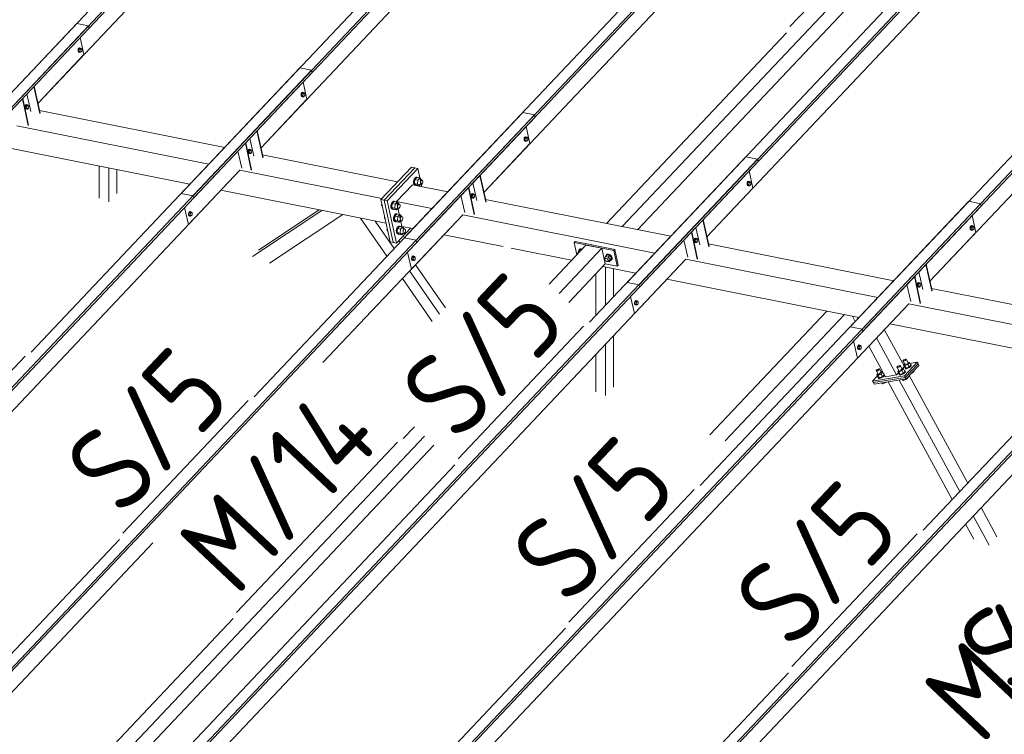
# Model space of a CAD drawing. Header units: millimetres. Extents: x -681 to 506, y -45 to 794.
# Tile 50 of 256: x -556 to -499, y 391 to 433. Entities that reach past the tile are written whole.
import ezdxf

# ---------------------------------------------------------------- set-up
doc = ezdxf.new("R2010")
doc.units = ezdxf.units.MM
doc.header["$LTSCALE"] = 0.6
doc.linetypes.add('XKITLINE00', pattern=[0])
for name, color, linetype, lineweight in [('Bolt', 7, 'Continuous', 0), ('Part', 2, 'Continuous', 0), ('PartMark', 3, 'Continuous', 0)]:
    doc.layers.add(name, color=color, linetype=linetype, lineweight=lineweight)
doc.styles.add('ISOCPEUR', font='ISOCPEUR.TTF')

msp = doc.modelspace()

# ---------------------------------------------------------------- linework, layer by layer
at = {"layer": 'Bolt', "color": 3, "linetype": 'XKITLINE00', "lineweight": 0}
for p, q in [((-552.753, 430.957), (-552.77, 430.89)), ((-552.77, 430.89), (-552.767, 430.826)), ((-552.767, 430.826), (-552.746, 430.781)), ((-552.722, 431.008), (-552.753, 430.957)), ((-552.746, 430.886), (-552.73, 430.952)), ((-552.744, 430.821), (-552.746, 430.886)), ((-552.746, 430.781), (-552.712, 430.768)), ((-552.723, 430.776), (-552.744, 430.821)), ((-552.722, 430.945), (-552.735, 430.831)), ((-552.735, 430.831), (-552.687, 430.781)), ((-552.735, 430.831), (-552.665, 430.817)), ((-552.73, 430.952), (-552.698, 431.004)), ((-552.689, 430.763), (-552.723, 430.776)), ((-552.684, 431.03), (-552.722, 431.008)), ((-552.663, 431.008), (-552.722, 430.945)), ((-552.722, 430.945), (-552.653, 430.931)), ((-552.712, 430.768), (-552.689, 430.763)), ((-552.698, 431.004), (-552.661, 431.026)), ((-552.666, 430.777), (-552.689, 430.763)), ((-552.687, 430.781), (-552.617, 430.767)), ((-552.684, 431.03), (-552.661, 431.026)), ((-552.665, 430.817), (-552.653, 430.931)), ((-552.617, 430.767), (-552.665, 430.817)), ((-552.663, 431.008), (-552.593, 430.994)), ((-552.661, 431.026), (-552.627, 431.012)), ((-552.653, 430.931), (-552.593, 430.994)), ((-552.627, 431.012), (-552.621, 431)), ((-552.557, 430.83), (-552.617, 430.767)), ((-552.593, 430.994), (-552.545, 430.944)), ((-552.545, 430.944), (-552.557, 430.83)), ((-539.745, 428.361), (-539.762, 428.294)), ((-539.762, 428.294), (-539.759, 428.229)), ((-539.759, 428.229), (-539.738, 428.185)), ((-539.714, 428.412), (-539.745, 428.361)), ((-539.738, 428.289), (-539.722, 428.356)), ((-539.736, 428.225), (-539.738, 428.289)), ((-539.738, 428.185), (-539.704, 428.172)), ((-539.715, 428.18), (-539.736, 428.225)), ((-539.714, 428.348), (-539.727, 428.235)), ((-539.727, 428.235), (-539.679, 428.185)), ((-539.727, 428.235), (-539.657, 428.221)), ((-539.722, 428.356), (-539.69, 428.407)), ((-539.681, 428.167), (-539.715, 428.18)), ((-539.676, 428.434), (-539.714, 428.412)), ((-539.654, 428.412), (-539.714, 428.348)), ((-539.714, 428.348), (-539.645, 428.334)), ((-539.704, 428.172), (-539.681, 428.167)), ((-539.69, 428.407), (-539.653, 428.429)), ((-539.658, 428.18), (-539.681, 428.167)), ((-539.679, 428.185), (-539.609, 428.171)), ((-539.676, 428.434), (-539.653, 428.429)), ((-539.657, 428.221), (-539.645, 428.334)), ((-539.609, 428.171), (-539.657, 428.221)), ((-539.654, 428.412), (-539.585, 428.398)), ((-539.653, 428.429), (-539.619, 428.416)), ((-539.645, 428.334), (-539.585, 428.398)), ((-539.619, 428.416), (-539.613, 428.403)), ((-539.549, 428.234), (-539.609, 428.171)), ((-539.585, 428.398), (-539.537, 428.348)), ((-539.537, 428.348), (-539.549, 428.234)), ((-555.852, 427.639), (-555.869, 427.572)), ((-555.869, 427.572), (-555.866, 427.508)), ((-555.866, 427.508), (-555.845, 427.463)), ((-555.821, 427.69), (-555.852, 427.639)), ((-555.846, 427.568), (-555.829, 427.634)), ((-555.843, 427.503), (-555.846, 427.568)), ((-555.845, 427.463), (-555.811, 427.45)), ((-555.822, 427.458), (-555.843, 427.503)), ((-555.822, 427.627), (-555.834, 427.513)), ((-555.834, 427.513), (-555.786, 427.463)), ((-555.834, 427.513), (-555.764, 427.499)), ((-555.829, 427.634), (-555.798, 427.686)), ((-555.762, 427.69), (-555.822, 427.627)), ((-555.822, 427.627), (-555.752, 427.613)), ((-555.788, 427.445), (-555.822, 427.458)), ((-555.783, 427.712), (-555.821, 427.69)), ((-555.811, 427.45), (-555.788, 427.445)), ((-555.798, 427.686), (-555.76, 427.708)), ((-555.765, 427.459), (-555.788, 427.445)), ((-555.786, 427.463), (-555.716, 427.449)), ((-555.783, 427.712), (-555.76, 427.708)), ((-555.764, 427.499), (-555.752, 427.613)), ((-555.716, 427.449), (-555.764, 427.499)), ((-555.762, 427.69), (-555.692, 427.676)), ((-555.76, 427.708), (-555.726, 427.695)), ((-555.752, 427.613), (-555.692, 427.676)), ((-555.726, 427.695), (-555.72, 427.682)), ((-555.656, 427.512), (-555.716, 427.449)), ((-555.692, 427.676), (-555.644, 427.626)), ((-555.644, 427.626), (-555.656, 427.512)), ((-526.737, 425.764), (-526.754, 425.698)), ((-526.754, 425.698), (-526.751, 425.633)), ((-526.751, 425.633), (-526.73, 425.588)), ((-526.705, 425.816), (-526.737, 425.764)), ((-526.73, 425.693), (-526.714, 425.76)), ((-526.728, 425.628), (-526.73, 425.693)), ((-526.707, 425.584), (-526.728, 425.628)), ((-526.706, 425.752), (-526.718, 425.638)), ((-526.718, 425.638), (-526.671, 425.588)), ((-526.718, 425.638), (-526.649, 425.624)), ((-526.714, 425.76), (-526.682, 425.811)), ((-526.646, 425.815), (-526.706, 425.752)), ((-526.706, 425.752), (-526.637, 425.738)), ((-526.668, 425.838), (-526.705, 425.816)), ((-526.682, 425.811), (-526.645, 425.833)), ((-526.668, 425.838), (-526.645, 425.833)), ((-526.649, 425.624), (-526.637, 425.738)), ((-526.601, 425.574), (-526.649, 425.624)), ((-526.646, 425.815), (-526.577, 425.801)), ((-526.645, 425.833), (-526.611, 425.82)), ((-526.637, 425.738), (-526.577, 425.801)), ((-526.611, 425.82), (-526.604, 425.807)), ((-526.541, 425.638), (-526.601, 425.574)), ((-526.577, 425.801), (-526.529, 425.751)), ((-526.529, 425.751), (-526.541, 425.638)), ((-542.844, 425.043), (-542.861, 424.976)), ((-542.813, 425.094), (-542.844, 425.043)), ((-542.838, 424.971), (-542.821, 425.038)), ((-542.814, 425.03), (-542.826, 424.917)), ((-542.821, 425.038), (-542.79, 425.089)), ((-542.754, 425.094), (-542.814, 425.03)), ((-542.814, 425.03), (-542.744, 425.016)), ((-542.775, 425.116), (-542.813, 425.094)), ((-542.79, 425.089), (-542.752, 425.111)), ((-542.775, 425.116), (-542.752, 425.111)), ((-542.754, 425.094), (-542.684, 425.08)), ((-542.752, 425.111), (-542.718, 425.098)), ((-542.744, 425.016), (-542.684, 425.08)), ((-542.718, 425.098), (-542.712, 425.085)), ((-542.684, 425.08), (-542.636, 425.03)), ((-542.636, 425.03), (-542.648, 424.916)), ((-526.73, 425.588), (-526.696, 425.575)), ((-526.673, 425.571), (-526.707, 425.584)), ((-526.696, 425.575), (-526.673, 425.571)), ((-526.65, 425.584), (-526.673, 425.571)), ((-526.671, 425.588), (-526.601, 425.574)), ((-542.861, 424.976), (-542.858, 424.911)), ((-542.858, 424.911), (-542.837, 424.867)), ((-542.835, 424.907), (-542.838, 424.971)), ((-542.837, 424.867), (-542.803, 424.854)), ((-542.814, 424.862), (-542.835, 424.907)), ((-542.826, 424.917), (-542.778, 424.867)), ((-542.826, 424.917), (-542.756, 424.903)), ((-542.78, 424.849), (-542.814, 424.862)), ((-542.803, 424.854), (-542.78, 424.849)), ((-542.757, 424.862), (-542.78, 424.849)), ((-542.778, 424.867), (-542.708, 424.853)), ((-542.756, 424.903), (-542.744, 425.016)), ((-542.708, 424.853), (-542.756, 424.903)), ((-542.648, 424.916), (-542.708, 424.853)), ((-533.166, 423.351), (-533.197, 423.228)), ((-533.109, 423.445), (-533.166, 423.351)), ((-533.16, 423.221), (-533.129, 423.343)), ((-533.123, 423.337), (-533.148, 423.11)), ((-533.129, 423.343), (-533.071, 423.437)), ((-533.004, 423.464), (-533.123, 423.337)), ((-532.947, 423.302), (-533.123, 423.337)), ((-533.039, 423.485), (-533.109, 423.445)), ((-533.071, 423.437), (-533.002, 423.478)), ((-533.039, 423.485), (-533.002, 423.478)), ((-533.004, 423.464), (-532.827, 423.429)), ((-533.002, 423.478), (-532.94, 423.453)), ((-532.971, 423.075), (-532.947, 423.302)), ((-532.827, 423.429), (-532.947, 423.302)), ((-532.94, 423.453), (-532.939, 423.451)), ((-532.837, 423.333), (-532.717, 423.309)), ((-532.732, 423.329), (-532.827, 423.429)), ((-532.754, 423.287), (-532.717, 423.309)), ((-532.733, 423.312), (-532.732, 423.329)), ((-532.717, 423.309), (-532.683, 423.296)), ((-532.683, 423.296), (-532.662, 423.251)), ((-533.197, 423.228), (-533.192, 423.11)), ((-533.192, 423.11), (-533.153, 423.028)), ((-533.155, 423.103), (-533.16, 423.221)), ((-533.116, 423.021), (-533.155, 423.103)), ((-533.153, 423.028), (-533.091, 423.004)), ((-532.971, 423.075), (-533.148, 423.11)), ((-533.148, 423.11), (-533.052, 423.01)), ((-533.054, 422.997), (-533.116, 423.021)), ((-533.091, 423.004), (-533.054, 422.997)), ((-533.036, 423.007), (-533.054, 422.997)), ((-533.052, 423.01), (-532.876, 422.975)), ((-532.971, 423.075), (-532.876, 422.975)), ((-532.876, 422.975), (-532.798, 423.057)), ((-532.866, 423.071), (-532.745, 423.047)), ((-532.802, 423.169), (-532.786, 423.236)), ((-532.8, 423.104), (-532.802, 423.169)), ((-532.779, 423.06), (-532.8, 423.104)), ((-532.786, 423.236), (-532.754, 423.287)), ((-532.745, 423.047), (-532.779, 423.06)), ((-532.707, 423.069), (-532.745, 423.047)), ((-532.676, 423.12), (-532.707, 423.069)), ((-532.659, 423.187), (-532.676, 423.12)), ((-532.662, 423.251), (-532.659, 423.187)), ((-513.729, 423.168), (-513.745, 423.101)), ((-513.745, 423.101), (-513.743, 423.037)), ((-513.743, 423.037), (-513.722, 422.992)), ((-513.697, 423.219), (-513.729, 423.168)), ((-513.722, 423.097), (-513.706, 423.163)), ((-513.72, 423.032), (-513.722, 423.097)), ((-513.722, 422.992), (-513.688, 422.979)), ((-513.699, 422.987), (-513.72, 423.032)), ((-513.698, 423.156), (-513.71, 423.042)), ((-513.71, 423.042), (-513.663, 422.992)), ((-513.71, 423.042), (-513.641, 423.028)), ((-513.706, 423.163), (-513.674, 423.215)), ((-513.665, 422.974), (-513.699, 422.987)), ((-513.638, 423.219), (-513.698, 423.156)), ((-513.698, 423.156), (-513.629, 423.142)), ((-513.66, 423.241), (-513.697, 423.219)), ((-513.688, 422.979), (-513.665, 422.974)), ((-513.674, 423.215), (-513.636, 423.237)), ((-513.642, 422.988), (-513.665, 422.974)), ((-513.663, 422.992), (-513.593, 422.978)), ((-513.66, 423.241), (-513.636, 423.237)), ((-513.641, 423.028), (-513.629, 423.142)), ((-513.593, 422.978), (-513.641, 423.028)), ((-513.638, 423.219), (-513.569, 423.205)), ((-513.636, 423.237), (-513.602, 423.223)), ((-513.629, 423.142), (-513.569, 423.205)), ((-513.602, 423.223), (-513.596, 423.211)), ((-513.533, 423.041), (-513.593, 422.978)), ((-513.569, 423.205), (-513.521, 423.155)), ((-513.521, 423.155), (-513.533, 423.041)), ((-529.836, 422.446), (-529.853, 422.38)), ((-529.853, 422.38), (-529.85, 422.315)), ((-529.85, 422.315), (-529.829, 422.27)), ((-529.805, 422.498), (-529.836, 422.446)), ((-529.829, 422.375), (-529.813, 422.442)), ((-529.827, 422.31), (-529.829, 422.375)), ((-529.829, 422.27), (-529.795, 422.257)), ((-529.806, 422.266), (-529.827, 422.31)), ((-529.805, 422.434), (-529.818, 422.32)), ((-529.818, 422.32), (-529.77, 422.27)), ((-529.818, 422.32), (-529.748, 422.306)), ((-529.813, 422.442), (-529.781, 422.493)), ((-529.772, 422.253), (-529.806, 422.266)), ((-529.767, 422.52), (-529.805, 422.498)), ((-529.746, 422.497), (-529.805, 422.434)), ((-529.805, 422.434), (-529.736, 422.42)), ((-529.795, 422.257), (-529.772, 422.253)), ((-529.781, 422.493), (-529.744, 422.515)), ((-529.749, 422.266), (-529.772, 422.253)), ((-529.77, 422.27), (-529.7, 422.256)), ((-529.767, 422.52), (-529.744, 422.515)), ((-529.748, 422.306), (-529.736, 422.42)), ((-529.7, 422.256), (-529.748, 422.306)), ((-529.746, 422.497), (-529.676, 422.483)), ((-529.744, 422.515), (-529.71, 422.502)), ((-529.736, 422.42), (-529.676, 422.483)), ((-529.71, 422.502), (-529.704, 422.489)), ((-529.64, 422.32), (-529.7, 422.256)), ((-529.676, 422.483), (-529.628, 422.433)), ((-529.628, 422.433), (-529.64, 422.32)), ((-535.059, 421.823), (-535.048, 421.923)), ((-535.025, 421.816), (-535.059, 421.823)), ((-535.059, 421.823), (-535.017, 421.778)), ((-534.492, 421.946), (-534.523, 421.824)), ((-534.523, 421.824), (-534.518, 421.706)), ((-534.518, 421.706), (-534.479, 421.624)), ((-534.434, 422.04), (-534.492, 421.946)), ((-534.485, 421.816), (-534.455, 421.939)), ((-534.481, 421.698), (-534.485, 421.816)), ((-534.442, 421.616), (-534.481, 421.698)), ((-534.479, 421.624), (-534.417, 421.6)), ((-534.449, 421.933), (-534.474, 421.706)), ((-534.297, 421.671), (-534.474, 421.706)), ((-534.474, 421.706), (-534.378, 421.606)), ((-534.455, 421.939), (-534.397, 422.033)), ((-534.329, 422.06), (-534.449, 421.933)), ((-534.273, 421.898), (-534.449, 421.933)), ((-534.38, 421.592), (-534.442, 421.616)), ((-534.365, 422.081), (-534.434, 422.04)), ((-534.417, 421.6), (-534.38, 421.592)), ((-534.397, 422.033), (-534.328, 422.073)), ((-534.362, 421.602), (-534.38, 421.592)), ((-534.378, 421.606), (-534.202, 421.57)), ((-534.365, 422.081), (-534.328, 422.073)), ((-534.329, 422.06), (-534.153, 422.025)), ((-534.328, 422.073), (-534.266, 422.049)), ((-534.297, 421.671), (-534.273, 421.898)), ((-534.297, 421.671), (-534.202, 421.57)), ((-534.153, 422.025), (-534.273, 421.898)), ((-534.266, 422.049), (-534.265, 422.047)), ((-534.202, 421.57), (-534.124, 421.653)), ((-534.191, 421.666), (-534.07, 421.642)), ((-534.163, 421.929), (-534.042, 421.905)), ((-534.057, 421.924), (-534.153, 422.025)), ((-534.128, 421.764), (-534.112, 421.831)), ((-534.126, 421.7), (-534.128, 421.764)), ((-534.104, 421.655), (-534.126, 421.7)), ((-534.112, 421.831), (-534.08, 421.883)), ((-534.07, 421.642), (-534.104, 421.655)), ((-534.08, 421.883), (-534.042, 421.905)), ((-534.033, 421.664), (-534.07, 421.642)), ((-534.059, 421.908), (-534.057, 421.924)), ((-534.042, 421.905), (-534.008, 421.891)), ((-534.001, 421.715), (-534.033, 421.664)), ((-534.008, 421.891), (-533.987, 421.847)), ((-533.985, 421.782), (-534.001, 421.715)), ((-533.987, 421.847), (-533.985, 421.782)), ((-546.316, 421.4), (-546.333, 421.333)), ((-546.333, 421.333), (-546.33, 421.269)), ((-546.33, 421.269), (-546.309, 421.224)), ((-546.285, 421.451), (-546.316, 421.4)), ((-546.31, 421.329), (-546.293, 421.395)), ((-546.307, 421.264), (-546.31, 421.329)), ((-546.309, 421.224), (-546.275, 421.211)), ((-546.286, 421.219), (-546.307, 421.264)), ((-546.285, 421.388), (-546.298, 421.274)), ((-546.298, 421.274), (-546.25, 421.224)), ((-546.298, 421.274), (-546.228, 421.26)), ((-546.293, 421.395), (-546.261, 421.447)), ((-546.252, 421.206), (-546.286, 421.219)), ((-546.247, 421.473), (-546.285, 421.451)), ((-546.226, 421.451), (-546.285, 421.388)), ((-546.285, 421.388), (-546.216, 421.374)), ((-546.275, 421.211), (-546.252, 421.206)), ((-546.261, 421.447), (-546.224, 421.469)), ((-546.229, 421.22), (-546.252, 421.206)), ((-546.25, 421.224), (-546.18, 421.21)), ((-546.247, 421.473), (-546.224, 421.469)), ((-546.228, 421.26), (-546.216, 421.374)), ((-546.18, 421.21), (-546.228, 421.26)), ((-546.226, 421.451), (-546.156, 421.437)), ((-546.224, 421.469), (-546.19, 421.455)), ((-546.216, 421.374), (-546.156, 421.437)), ((-546.19, 421.455), (-546.184, 421.443)), ((-546.12, 421.273), (-546.18, 421.21)), ((-546.156, 421.437), (-546.108, 421.387)), ((-546.108, 421.387), (-546.12, 421.273)), ((-534.901, 421.095), (-534.89, 421.196)), ((-534.867, 421.088), (-534.901, 421.095)), ((-534.901, 421.095), (-534.859, 421.051)), ((-534.334, 421.219), (-534.365, 421.096)), ((-534.365, 421.096), (-534.36, 420.978)), ((-534.276, 421.313), (-534.334, 421.219)), ((-534.327, 421.089), (-534.297, 421.211)), ((-534.323, 420.971), (-534.327, 421.089)), ((-534.291, 421.205), (-534.316, 420.978)), ((-534.297, 421.211), (-534.239, 421.305)), ((-534.171, 421.332), (-534.291, 421.205)), ((-534.115, 421.17), (-534.291, 421.205)), ((-534.207, 421.353), (-534.276, 421.313)), ((-534.239, 421.305), (-534.17, 421.345)), ((-534.207, 421.353), (-534.17, 421.345)), ((-534.171, 421.332), (-533.995, 421.297)), ((-534.17, 421.345), (-534.108, 421.321)), ((-534.139, 420.943), (-534.115, 421.17)), ((-533.995, 421.297), (-534.115, 421.17)), ((-534.108, 421.321), (-534.107, 421.319)), ((-534.005, 421.201), (-533.884, 421.177)), ((-533.899, 421.197), (-533.995, 421.297)), ((-533.97, 421.037), (-533.954, 421.104)), ((-533.968, 420.972), (-533.97, 421.037)), ((-533.954, 421.104), (-533.922, 421.155)), ((-533.922, 421.155), (-533.884, 421.177)), ((-533.901, 421.18), (-533.899, 421.197)), ((-533.884, 421.177), (-533.85, 421.164)), ((-533.85, 421.164), (-533.829, 421.119)), ((-533.827, 421.055), (-533.843, 420.988)), ((-533.829, 421.119), (-533.827, 421.055)), ((-534.743, 420.367), (-534.732, 420.468)), ((-534.36, 420.978), (-534.321, 420.896)), ((-534.284, 420.889), (-534.323, 420.971)), ((-534.321, 420.896), (-534.259, 420.872)), ((-534.139, 420.943), (-534.316, 420.978)), ((-534.316, 420.978), (-534.22, 420.878)), ((-534.222, 420.865), (-534.284, 420.889)), ((-534.259, 420.872), (-534.222, 420.865)), ((-534.204, 420.875), (-534.222, 420.865)), ((-534.22, 420.878), (-534.044, 420.843)), ((-534.176, 420.491), (-534.207, 420.368)), ((-534.118, 420.585), (-534.176, 420.491)), ((-534.169, 420.361), (-534.139, 420.483)), ((-534.133, 420.478), (-534.158, 420.25)), ((-534.139, 420.943), (-534.044, 420.843)), ((-534.139, 420.483), (-534.081, 420.577)), ((-534.013, 420.605), (-534.133, 420.478)), ((-533.957, 420.442), (-534.133, 420.478)), ((-534.049, 420.625), (-534.118, 420.585)), ((-534.081, 420.577), (-534.012, 420.618)), ((-534.049, 420.625), (-534.012, 420.618)), ((-534.044, 420.843), (-533.966, 420.925)), ((-534.033, 420.939), (-533.913, 420.915)), ((-534.013, 420.605), (-533.837, 420.569)), ((-534.012, 420.618), (-533.95, 420.594)), ((-533.981, 420.215), (-533.957, 420.442)), ((-533.946, 420.928), (-533.968, 420.972)), ((-533.837, 420.569), (-533.957, 420.442)), ((-533.95, 420.594), (-533.949, 420.592)), ((-533.913, 420.915), (-533.946, 420.928)), ((-533.875, 420.937), (-533.913, 420.915)), ((-533.843, 420.988), (-533.875, 420.937)), ((-533.847, 420.473), (-533.726, 420.449)), ((-533.741, 420.469), (-533.837, 420.569)), ((-533.796, 420.376), (-533.764, 420.427)), ((-533.764, 420.427), (-533.726, 420.449)), ((-533.743, 420.453), (-533.741, 420.469)), ((-533.726, 420.449), (-533.692, 420.436)), ((-533.692, 420.436), (-533.671, 420.391)), ((-500.721, 420.572), (-500.737, 420.505)), ((-500.737, 420.505), (-500.735, 420.44)), ((-500.735, 420.44), (-500.714, 420.396)), ((-500.689, 420.623), (-500.721, 420.572)), ((-500.714, 420.5), (-500.698, 420.567)), ((-500.712, 420.436), (-500.714, 420.5)), ((-500.691, 420.391), (-500.712, 420.436)), ((-500.69, 420.559), (-500.702, 420.446)), ((-500.702, 420.446), (-500.655, 420.395)), ((-500.702, 420.446), (-500.633, 420.432)), ((-500.698, 420.567), (-500.666, 420.618)), ((-500.63, 420.623), (-500.69, 420.559)), ((-500.69, 420.559), (-500.621, 420.545)), ((-500.652, 420.645), (-500.689, 420.623)), ((-500.666, 420.618), (-500.628, 420.64)), ((-500.652, 420.645), (-500.628, 420.64)), ((-500.633, 420.432), (-500.621, 420.545)), ((-500.585, 420.382), (-500.633, 420.432)), ((-500.63, 420.623), (-500.561, 420.609)), ((-500.628, 420.64), (-500.594, 420.627)), ((-500.621, 420.545), (-500.561, 420.609)), ((-500.594, 420.627), (-500.588, 420.614)), ((-500.525, 420.445), (-500.585, 420.382)), ((-500.561, 420.609), (-500.513, 420.559)), ((-500.513, 420.559), (-500.525, 420.445)), ((-534.709, 420.36), (-534.743, 420.367)), ((-534.743, 420.367), (-534.701, 420.323)), ((-534.207, 420.368), (-534.202, 420.25)), ((-534.202, 420.25), (-534.163, 420.168)), ((-534.165, 420.243), (-534.169, 420.361)), ((-534.126, 420.161), (-534.165, 420.243)), ((-534.163, 420.168), (-534.101, 420.144)), ((-533.981, 420.215), (-534.158, 420.25)), ((-534.158, 420.25), (-534.062, 420.15)), ((-534.064, 420.137), (-534.126, 420.161)), ((-534.101, 420.144), (-534.064, 420.137)), ((-534.046, 420.147), (-534.064, 420.137)), ((-534.062, 420.15), (-533.886, 420.115)), ((-533.981, 420.215), (-533.886, 420.115)), ((-533.886, 420.115), (-533.808, 420.197)), ((-533.875, 420.211), (-533.755, 420.187)), ((-533.812, 420.309), (-533.796, 420.376)), ((-533.81, 420.245), (-533.812, 420.309)), ((-533.789, 420.2), (-533.81, 420.245)), ((-533.755, 420.187), (-533.789, 420.2)), ((-533.717, 420.209), (-533.755, 420.187)), ((-533.685, 420.26), (-533.717, 420.209)), ((-533.669, 420.327), (-533.685, 420.26)), ((-533.671, 420.391), (-533.669, 420.327)), ((-516.828, 419.85), (-516.845, 419.783)), ((-516.797, 419.901), (-516.828, 419.85)), ((-516.805, 419.845), (-516.773, 419.897)), ((-516.759, 419.923), (-516.797, 419.901)), ((-516.738, 419.901), (-516.797, 419.838)), ((-516.773, 419.897), (-516.736, 419.919)), ((-516.759, 419.923), (-516.736, 419.919)), ((-516.738, 419.901), (-516.668, 419.887)), ((-516.736, 419.919), (-516.702, 419.905)), ((-516.728, 419.824), (-516.668, 419.887)), ((-516.702, 419.905), (-516.696, 419.893)), ((-516.668, 419.887), (-516.62, 419.837)), ((-500.714, 420.396), (-500.68, 420.383)), ((-500.657, 420.378), (-500.691, 420.391)), ((-500.68, 420.383), (-500.657, 420.378)), ((-500.634, 420.391), (-500.657, 420.378)), ((-500.655, 420.395), (-500.585, 420.382)), ((-523.483, 419.287), (-523.533, 419.238)), ((-523.402, 419.293), (-523.483, 419.287)), ((-523.364, 419.276), (-523.402, 419.293)), ((-516.845, 419.783), (-516.842, 419.719)), ((-516.842, 419.719), (-516.821, 419.674)), ((-516.821, 419.779), (-516.805, 419.845)), ((-516.819, 419.714), (-516.821, 419.779)), ((-516.821, 419.674), (-516.787, 419.661)), ((-516.798, 419.669), (-516.819, 419.714)), ((-516.797, 419.838), (-516.81, 419.724)), ((-516.81, 419.724), (-516.762, 419.674)), ((-516.81, 419.724), (-516.74, 419.71)), ((-516.764, 419.656), (-516.798, 419.669)), ((-516.797, 419.838), (-516.728, 419.824)), ((-516.787, 419.661), (-516.764, 419.656)), ((-516.741, 419.67), (-516.764, 419.656)), ((-516.762, 419.674), (-516.692, 419.66)), ((-516.74, 419.71), (-516.728, 419.824)), ((-516.692, 419.66), (-516.74, 419.71)), ((-516.632, 419.723), (-516.692, 419.66)), ((-516.62, 419.837), (-516.632, 419.723)), ((-533.308, 418.804), (-533.325, 418.737)), ((-533.325, 418.737), (-533.322, 418.672)), ((-533.277, 418.855), (-533.308, 418.804)), ((-533.301, 418.732), (-533.285, 418.799)), ((-533.299, 418.668), (-533.301, 418.732)), ((-533.277, 418.791), (-533.29, 418.678)), ((-533.285, 418.799), (-533.253, 418.85)), ((-533.239, 418.877), (-533.277, 418.855)), ((-533.218, 418.855), (-533.277, 418.791)), ((-533.277, 418.791), (-533.208, 418.777)), ((-533.253, 418.85), (-533.216, 418.872)), ((-533.239, 418.877), (-533.216, 418.872)), ((-533.22, 418.664), (-533.208, 418.777)), ((-533.218, 418.855), (-533.148, 418.841)), ((-533.216, 418.872), (-533.182, 418.859)), ((-533.208, 418.777), (-533.148, 418.841)), ((-533.182, 418.859), (-533.176, 418.846)), ((-533.148, 418.841), (-533.1, 418.791)), ((-533.1, 418.791), (-533.112, 418.677)), ((-523.585, 419.161), (-523.636, 419.041)), ((-523.615, 419.011), (-523.636, 419.041)), ((-523.612, 419.014), (-523.611, 419.021)), ((-523.611, 419.021), (-523.565, 419.07)), ((-523.611, 419.021), (-523.585, 419.048)), ((-523.585, 419.161), (-523.493, 419.259)), ((-523.491, 419.142), (-523.585, 419.161)), ((-523.585, 419.048), (-523.58, 419.048)), ((-523.551, 419.197), (-523.55, 419.22)), ((-523.55, 419.22), (-523.5, 419.269)), ((-523.55, 419.22), (-523.533, 419.238)), ((-523.5, 419.269), (-523.419, 419.274)), ((-523.493, 419.259), (-523.399, 419.24)), ((-523.419, 419.274), (-523.382, 419.258)), ((-522.056, 418.725), (-522.005, 418.846)), ((-522.033, 418.692), (-522.056, 418.725)), ((-522.034, 418.663), (-522.032, 418.706)), ((-522.032, 418.706), (-521.986, 418.755)), ((-522.032, 418.706), (-522.005, 418.732)), ((-522.005, 418.846), (-521.913, 418.943)), ((-522.005, 418.846), (-521.844, 418.814)), ((-522.005, 418.732), (-521.961, 418.735)), ((-521.972, 418.881), (-521.97, 418.905)), ((-521.97, 418.905), (-521.921, 418.954)), ((-521.97, 418.905), (-521.953, 418.923)), ((-521.961, 418.735), (-521.912, 418.714)), ((-521.903, 418.972), (-521.953, 418.923)), ((-521.921, 418.954), (-521.84, 418.959)), ((-521.752, 418.911), (-521.913, 418.943)), ((-521.912, 418.714), (-521.871, 418.674)), ((-521.822, 418.977), (-521.903, 418.972)), ((-521.844, 418.814), (-521.752, 418.911)), ((-521.844, 418.814), (-521.734, 418.661)), ((-521.84, 418.959), (-521.749, 418.919)), ((-521.732, 418.938), (-521.822, 418.977)), ((-521.642, 418.759), (-521.752, 418.911)), ((-521.749, 418.919), (-521.673, 418.845)), ((-521.734, 418.661), (-521.642, 418.759)), ((-521.655, 418.864), (-521.732, 418.938)), ((-521.693, 418.638), (-521.642, 418.759)), ((-521.673, 418.845), (-521.631, 418.757)), ((-521.614, 418.775), (-521.655, 418.864)), ((-521.631, 418.757), (-521.636, 418.677)), ((-521.619, 418.695), (-521.614, 418.775)), ((-533.322, 418.672), (-533.301, 418.628)), ((-533.301, 418.628), (-533.267, 418.615)), ((-533.278, 418.623), (-533.299, 418.668)), ((-533.29, 418.678), (-533.242, 418.627)), ((-533.29, 418.678), (-533.22, 418.664)), ((-533.244, 418.61), (-533.278, 418.623)), ((-533.267, 418.615), (-533.244, 418.61)), ((-533.221, 418.623), (-533.244, 418.61)), ((-533.242, 418.627), (-533.172, 418.614)), ((-533.172, 418.614), (-533.22, 418.664)), ((-533.112, 418.677), (-533.172, 418.614)), ((-522.012, 418.615), (-522.034, 418.663)), ((-521.971, 418.575), (-522.012, 418.615)), ((-521.922, 418.553), (-521.971, 418.575)), ((-521.878, 418.556), (-521.922, 418.553)), ((-521.851, 418.583), (-521.878, 418.556)), ((-521.875, 418.559), (-521.785, 418.541)), ((-521.871, 418.674), (-521.849, 418.626)), ((-521.851, 418.583), (-521.805, 418.632)), ((-521.849, 418.626), (-521.851, 418.583)), ((-521.785, 418.541), (-521.734, 418.661)), ((-521.785, 418.541), (-521.693, 418.638)), ((-521.686, 418.628), (-521.704, 418.627)), ((-521.636, 418.677), (-521.686, 418.628)), ((-521.636, 418.677), (-521.619, 418.695)), ((-503.82, 417.254), (-503.837, 417.187)), ((-503.837, 417.187), (-503.834, 417.122)), ((-503.834, 417.122), (-503.813, 417.078)), ((-503.789, 417.305), (-503.82, 417.254)), ((-503.813, 417.182), (-503.797, 417.249)), ((-503.811, 417.118), (-503.813, 417.182)), ((-503.813, 417.078), (-503.779, 417.065)), ((-503.79, 417.073), (-503.811, 417.118)), ((-503.789, 417.241), (-503.802, 417.128)), ((-503.802, 417.128), (-503.754, 417.077)), ((-503.802, 417.128), (-503.732, 417.114)), ((-503.797, 417.249), (-503.765, 417.3)), ((-503.756, 417.06), (-503.79, 417.073)), ((-503.751, 417.327), (-503.789, 417.305)), ((-503.729, 417.305), (-503.789, 417.241)), ((-503.789, 417.241), (-503.72, 417.227)), ((-503.779, 417.065), (-503.756, 417.06)), ((-503.765, 417.3), (-503.728, 417.322)), ((-503.733, 417.073), (-503.756, 417.06)), ((-503.754, 417.077), (-503.684, 417.064)), ((-503.751, 417.327), (-503.728, 417.322)), ((-503.732, 417.114), (-503.72, 417.227)), ((-503.684, 417.064), (-503.732, 417.114)), ((-503.729, 417.305), (-503.66, 417.291)), ((-503.728, 417.322), (-503.694, 417.309)), ((-503.72, 417.227), (-503.66, 417.291)), ((-503.694, 417.309), (-503.688, 417.296)), ((-503.624, 417.127), (-503.684, 417.064)), ((-503.66, 417.291), (-503.612, 417.241)), ((-503.612, 417.241), (-503.624, 417.127)), ((-520.3, 416.207), (-520.317, 416.14)), ((-520.317, 416.14), (-520.314, 416.076)), ((-520.314, 416.076), (-520.293, 416.031)), ((-520.269, 416.259), (-520.3, 416.207)), ((-520.293, 416.136), (-520.277, 416.203)), ((-520.291, 416.071), (-520.293, 416.136)), ((-520.293, 416.031), (-520.259, 416.018)), ((-520.27, 416.027), (-520.291, 416.071)), ((-520.269, 416.195), (-520.282, 416.081)), ((-520.282, 416.081), (-520.234, 416.031)), ((-520.282, 416.081), (-520.212, 416.067)), ((-520.277, 416.203), (-520.245, 416.254)), ((-520.236, 416.014), (-520.27, 416.027)), ((-520.231, 416.281), (-520.269, 416.259)), ((-520.209, 416.258), (-520.269, 416.195)), ((-520.269, 416.195), (-520.2, 416.181)), ((-520.259, 416.018), (-520.236, 416.014)), ((-520.245, 416.254), (-520.208, 416.276)), ((-520.213, 416.027), (-520.236, 416.014)), ((-520.234, 416.031), (-520.164, 416.017)), ((-520.231, 416.281), (-520.208, 416.276)), ((-520.212, 416.067), (-520.2, 416.181)), ((-520.164, 416.017), (-520.212, 416.067)), ((-520.209, 416.258), (-520.14, 416.244)), ((-520.208, 416.276), (-520.174, 416.263)), ((-520.2, 416.181), (-520.14, 416.244)), ((-520.174, 416.263), (-520.168, 416.25)), ((-520.104, 416.081), (-520.164, 416.017)), ((-520.14, 416.244), (-520.092, 416.194)), ((-520.092, 416.194), (-520.104, 416.081)), ((-507.292, 413.611), (-507.309, 413.544)), ((-507.309, 413.544), (-507.306, 413.48)), ((-507.261, 413.662), (-507.292, 413.611)), ((-507.285, 413.539), (-507.269, 413.606)), ((-507.283, 413.475), (-507.285, 413.539)), ((-507.261, 413.599), (-507.273, 413.485)), ((-507.269, 413.606), (-507.237, 413.658)), ((-507.223, 413.684), (-507.261, 413.662)), ((-507.201, 413.662), (-507.261, 413.599)), ((-507.261, 413.599), (-507.192, 413.585)), ((-507.237, 413.658), (-507.2, 413.68)), ((-507.223, 413.684), (-507.2, 413.68)), ((-507.204, 413.471), (-507.192, 413.585)), ((-507.201, 413.662), (-507.132, 413.648)), ((-507.2, 413.68), (-507.166, 413.666)), ((-507.192, 413.585), (-507.132, 413.648)), ((-507.166, 413.666), (-507.159, 413.654)), ((-507.132, 413.648), (-507.084, 413.598)), ((-507.084, 413.598), (-507.096, 413.484)), ((-507.306, 413.48), (-507.285, 413.435)), ((-507.285, 413.435), (-507.251, 413.422)), ((-507.262, 413.43), (-507.283, 413.475)), ((-507.273, 413.485), (-507.226, 413.435)), ((-507.273, 413.485), (-507.204, 413.471)), ((-507.228, 413.417), (-507.262, 413.43)), ((-507.251, 413.422), (-507.228, 413.417)), ((-507.205, 413.431), (-507.228, 413.417)), ((-507.226, 413.435), (-507.156, 413.421)), ((-507.156, 413.421), (-507.204, 413.471)), ((-507.096, 413.484), (-507.156, 413.421)), ((-504.999, 412.383), (-504.981, 412.412)), ((-504.99, 412.366), (-504.999, 412.383)), ((-504.981, 412.412), (-504.941, 412.444)), ((-504.941, 412.444), (-504.891, 412.472)), ((-504.859, 412.406), (-504.91, 412.379)), ((-504.891, 412.472), (-504.842, 412.486)), ((-504.819, 412.439), (-504.859, 412.406)), ((-504.842, 412.486), (-504.81, 412.485)), ((-504.801, 412.467), (-504.819, 412.439)), ((-504.81, 412.485), (-504.801, 412.467)), ((-504.695, 412.274), (-504.81, 412.485)), ((-504.653, 412.75), (-504.635, 412.779)), ((-504.645, 412.732), (-504.653, 412.75)), ((-504.612, 412.731), (-504.645, 412.732)), ((-504.53, 412.521), (-504.645, 412.732)), ((-504.635, 412.779), (-504.595, 412.811)), ((-504.564, 412.746), (-504.612, 412.731)), ((-504.555, 412.567), (-504.61, 412.508)), ((-504.61, 412.508), (-504.539, 412.475)), ((-504.53, 412.361), (-504.61, 412.508)), ((-504.595, 412.811), (-504.545, 412.838)), ((-504.513, 412.773), (-504.564, 412.746)), ((-504.545, 412.838), (-504.497, 412.853)), ((-504.368, 412.547), (-504.539, 412.475)), ((-504.539, 412.475), (-504.459, 412.328)), ((-504.473, 412.805), (-504.513, 412.773)), ((-504.497, 412.853), (-504.464, 412.851)), ((-504.455, 412.834), (-504.473, 412.805)), ((-504.464, 412.851), (-504.455, 412.834)), ((-504.349, 412.64), (-504.464, 412.851)), ((-504.459, 412.328), (-504.288, 412.4)), ((-504.283, 412.398), (-504.377, 412.348)), ((-504.368, 412.674), (-504.339, 412.686)), ((-504.268, 412.653), (-504.368, 412.547)), ((-504.368, 412.547), (-504.288, 412.4)), ((-504.339, 412.686), (-504.268, 412.653)), ((-504.288, 412.4), (-504.188, 412.506)), ((-504.21, 412.458), (-504.283, 412.398)), ((-504.268, 412.653), (-504.188, 412.506)), ((-504.268, 412.371), (-504.195, 412.43)), ((-504.177, 412.511), (-504.21, 412.458)), ((-504.209, 412.544), (-504.192, 412.544)), ((-504.195, 412.43), (-504.162, 412.484)), ((-504.192, 412.544), (-504.177, 412.511)), ((-504.177, 412.516), (-504.192, 412.544)), ((-504.162, 412.484), (-504.177, 412.516)), ((-506.211, 412.185), (-506.193, 412.213)), ((-506.202, 412.167), (-506.211, 412.185)), ((-506.17, 412.166), (-506.202, 412.167)), ((-506.087, 411.956), (-506.202, 412.167)), ((-506.193, 412.213), (-506.153, 412.246)), ((-506.121, 412.18), (-506.17, 412.166)), ((-506.112, 412.002), (-506.168, 411.942)), ((-506.168, 411.942), (-506.097, 411.909)), ((-506.088, 411.795), (-506.168, 411.942)), ((-506.153, 412.246), (-506.102, 412.273)), ((-506.071, 412.208), (-506.121, 412.18)), ((-506.102, 412.273), (-506.054, 412.288)), ((-505.926, 411.982), (-506.097, 411.909)), ((-506.097, 411.909), (-506.017, 411.762)), ((-506.031, 412.24), (-506.071, 412.208)), ((-506.054, 412.288), (-506.022, 412.286)), ((-506.013, 412.269), (-506.031, 412.24)), ((-506.022, 412.286), (-506.013, 412.269)), ((-505.907, 412.075), (-506.022, 412.286)), ((-506.017, 411.762), (-505.846, 411.835)), ((-505.841, 411.833), (-505.935, 411.783)), ((-505.826, 412.088), (-505.926, 411.982)), ((-505.926, 411.982), (-505.846, 411.835)), ((-505.925, 412.109), (-505.897, 412.121)), ((-505.897, 412.121), (-505.826, 412.088)), ((-505.846, 411.835), (-505.746, 411.941)), ((-505.768, 411.893), (-505.841, 411.833)), ((-505.826, 412.088), (-505.746, 411.941)), ((-505.826, 411.805), (-505.753, 411.865)), ((-505.738, 411.939), (-505.768, 411.893)), ((-505.767, 411.979), (-505.76, 411.979)), ((-505.753, 411.865), (-505.723, 411.912)), ((-504.958, 412.364), (-504.99, 412.366)), ((-504.875, 412.155), (-504.99, 412.366)), ((-504.91, 412.379), (-504.958, 412.364)), ((-504.9, 412.2), (-504.956, 412.141)), ((-504.956, 412.141), (-504.885, 412.108)), ((-504.876, 411.994), (-504.956, 412.141)), ((-504.888, 411.989), (-504.88, 412.002)), ((-504.872, 411.957), (-504.888, 411.989)), ((-504.714, 412.181), (-504.885, 412.108)), ((-504.885, 412.108), (-504.805, 411.961)), ((-504.876, 411.994), (-504.805, 411.961)), ((-504.812, 411.954), (-504.872, 411.957)), ((-504.857, 411.929), (-504.872, 411.957)), ((-504.857, 411.929), (-504.797, 411.927)), ((-504.723, 411.982), (-504.812, 411.954)), ((-504.805, 411.961), (-504.634, 412.034)), ((-504.797, 411.927), (-504.708, 411.954)), ((-504.629, 412.032), (-504.723, 411.982)), ((-504.614, 412.287), (-504.714, 412.181)), ((-504.714, 412.181), (-504.634, 412.034)), ((-504.713, 412.308), (-504.685, 412.32)), ((-504.708, 411.954), (-504.614, 412.004)), ((-504.685, 412.32), (-504.614, 412.287)), ((-504.634, 412.034), (-504.534, 412.14)), ((-504.556, 412.092), (-504.629, 412.032)), ((-504.614, 412.287), (-504.534, 412.14)), ((-504.614, 412.004), (-504.541, 412.064)), ((-504.522, 412.145), (-504.556, 412.092)), ((-504.555, 412.178), (-504.538, 412.177)), ((-504.542, 412.356), (-504.534, 412.368)), ((-504.526, 412.323), (-504.542, 412.356)), ((-504.541, 412.064), (-504.507, 412.117)), ((-504.538, 412.177), (-504.522, 412.145)), ((-504.523, 412.15), (-504.538, 412.177)), ((-504.53, 412.361), (-504.459, 412.328)), ((-504.466, 412.32), (-504.526, 412.323)), ((-504.511, 412.296), (-504.526, 412.323)), ((-504.507, 412.117), (-504.523, 412.15)), ((-504.511, 412.296), (-504.451, 412.293)), ((-504.377, 412.348), (-504.466, 412.32)), ((-504.451, 412.293), (-504.362, 412.32)), ((-504.362, 412.32), (-504.268, 412.371)), ((-504.342, 411.786), (-504.357, 411.814)), ((-504.165, 412.017), (-504.096, 412.047)), ((-504.096, 412.047), (-504.111, 412.074)), ((-504.096, 412.047), (-503.996, 412.152)), ((-503.996, 412.152), (-504.011, 412.18)), ((-506.1, 411.791), (-506.092, 411.803)), ((-506.084, 411.758), (-506.1, 411.791)), ((-506.088, 411.795), (-506.017, 411.762)), ((-506.024, 411.755), (-506.084, 411.758)), ((-506.069, 411.731), (-506.084, 411.758)), ((-506.069, 411.731), (-506.009, 411.728)), ((-505.935, 411.783), (-506.024, 411.755)), ((-506.009, 411.728), (-505.92, 411.755)), ((-505.92, 411.755), (-505.826, 411.805)), ((-505.896, 411.442), (-505.905, 411.459)), ((-505.896, 411.442), (-505.825, 411.409)), ((-505.825, 411.409), (-505.856, 411.467)), ((-505.825, 411.409), (-505.653, 411.482)), ((-505.653, 411.482), (-505.663, 411.499)), ((-505.653, 411.482), (-505.632, 411.504)), ((-504.684, 411.641), (-504.694, 411.658)), ((-504.684, 411.641), (-504.613, 411.608)), ((-504.613, 411.608), (-504.645, 411.666)), ((-504.613, 411.608), (-504.442, 411.68)), ((-504.442, 411.68), (-504.457, 411.708)), ((-504.442, 411.68), (-504.342, 411.786))]:
    msp.add_line(p, q, dxfattribs=at)
at = {"layer": 'Part', "color": 2, "linetype": 'XKITLINE00', "lineweight": 0}
for p, q in [((-559.069, 424.986), (-519.873, 466.506)), ((-559.04, 424.85), (-519.843, 466.369)), ((-546.061, 422.39), (-506.865, 463.91)), ((-546.032, 422.253), (-506.835, 463.773)), ((-533.053, 419.793), (-493.857, 461.313)), ((-555.105, 427.79), (-524.067, 460.668)), ((-533.023, 419.657), (-493.827, 461.177)), ((-520.045, 417.197), (-480.849, 458.717)), ((-520.015, 417.061), (-480.819, 458.58)), ((-542.097, 425.193), (-511.059, 458.072)), ((-507.037, 414.601), (-467.841, 456.12)), ((-507.007, 414.464), (-467.811, 455.984)), ((-516.081, 420.001), (-485.042, 452.879)), ((-503.073, 417.404), (-472.034, 450.283)), ((-500.288, 442.55), (-521.022, 420.587)), ((-559.757, 425.123), (-544.09, 441.719)), ((-520.134, 420.409), (-499.729, 442.023)), ((-520.733, 417.334), (-498.511, 440.873)), ((-546.749, 422.527), (-531.082, 439.123)), ((-533.741, 419.931), (-518.074, 436.526)), ((-529.089, 422.597), (-516.129, 436.325)), ((-591.348, 390.793), (-552.152, 432.313)), ((-591.319, 390.657), (-552.123, 432.177)), ((-568.507, 415.855), (-552.84, 432.45)), ((-552.152, 432.313), (-552.84, 432.45)), ((-552.123, 432.177), (-552.152, 432.313)), ((-552.426, 430.627), (-552.643, 431.626)), ((-511.444, 431.903), (-521.951, 420.772)), ((-507.725, 414.738), (-492.058, 431.334)), ((-555.105, 427.79), (-552.426, 430.627)), ((-578.34, 388.197), (-539.144, 429.717)), ((-555.499, 413.258), (-539.832, 429.854)), ((-539.144, 429.717), (-539.832, 429.854)), ((-539.115, 429.58), (-539.144, 429.717)), ((-578.311, 388.061), (-539.115, 429.58)), ((-554.999, 427.201), (-555.339, 428.769)), ((-554.982, 427.22), (-555.322, 428.788)), ((-539.418, 428.031), (-539.635, 429.029)), ((-555.673, 426.487), (-556.014, 428.055)), ((-555.656, 426.505), (-555.996, 428.073)), ((-555.528, 427.307), (-555.751, 428.333)), ((-542.097, 425.193), (-539.418, 428.031)), ((-555.015, 427.372), (-544.211, 425.215)), ((-565.332, 385.601), (-526.136, 427.12)), ((-565.303, 385.464), (-526.107, 426.984)), ((-542.491, 410.662), (-526.824, 427.258)), ((-526.136, 427.12), (-526.824, 427.258)), ((-526.107, 426.984), (-526.136, 427.12)), ((-556.346, 426.476), (-545.133, 424.238)), ((-541.991, 424.605), (-542.331, 426.173)), ((-541.973, 424.623), (-542.314, 426.191)), ((-526.41, 425.435), (-526.627, 426.433)), ((-542.52, 424.711), (-542.743, 425.737)), ((-557.451, 425.305), (-546.239, 423.067)), ((-542.665, 423.891), (-543.006, 425.459)), ((-542.648, 423.909), (-542.988, 425.477)), ((-529.089, 422.597), (-526.41, 425.435)), ((-552.324, 383.004), (-513.128, 424.524)), ((-543.223, 424.002), (-543.439, 424.999)), ((-542.006, 424.775), (-534.127, 423.203)), ((-522.928, 415.009), (-513.816, 424.661)), ((-513.128, 424.524), (-513.816, 424.661)), ((-513.098, 424.388), (-513.128, 424.524)), ((-574.376, 391), (-543.338, 423.879)), ((-552.295, 382.868), (-513.098, 424.388)), ((-551.545, 422.25), (-551.545, 424.126)), ((-550.975, 422.027), (-550.975, 424.012)), ((-550.514, 422.516), (-550.514, 423.92)), ((-546.335, 420.704), (-543.338, 423.879)), ((-543.338, 423.88), (-535.05, 422.226)), ((-533.315, 424.063), (-535.102, 422.17)), ((-534.916, 422.133), (-533.129, 424.026)), ((-533.129, 424.026), (-534.916, 422.133)), ((-534.73, 422.096), (-532.943, 423.989)), ((-533.129, 424.026), (-533.315, 424.063)), ((-532.943, 423.989), (-533.129, 424.026)), ((-532.711, 422.92), (-532.943, 423.989)), ((-528.983, 422.009), (-529.323, 423.577)), ((-528.965, 422.027), (-529.306, 423.595)), ((-513.402, 422.838), (-513.619, 423.836)), ((-533.267, 423.031), (-534.189, 422.054)), ((-533.267, 423.031), (-531.203, 422.619)), ((-529.657, 421.294), (-529.998, 422.862)), ((-529.64, 421.313), (-529.98, 422.881)), ((-529.512, 422.114), (-529.735, 423.14)), ((-516.081, 420.001), (-513.402, 422.838)), ((-546.061, 422.39), (-546.749, 422.527)), ((-546.061, 422.39), (-546.032, 422.253)), ((-544.443, 422.708), (-534.801, 420.784)), ((-535.102, 422.17), (-534.916, 422.133)), ((-534.567, 419.706), (-535.102, 422.17)), ((-530.215, 421.406), (-530.431, 422.403)), ((-528.998, 422.179), (-518.195, 420.022)), ((-546.552, 421.702), (-546.335, 420.704)), ((-539.316, 380.408), (-500.12, 421.928)), ((-539.287, 380.271), (-500.09, 421.791)), ((-534.916, 422.133), (-534.381, 419.669)), ((-534.916, 422.133), (-534.73, 422.096)), ((-534.381, 419.669), (-534.916, 422.133)), ((-534.73, 422.096), (-534.195, 419.632)), ((-534.189, 422.054), (-532.125, 421.642)), ((-534.189, 422.054), (-533.873, 420.598)), ((-516.475, 405.469), (-500.808, 422.065)), ((-500.12, 421.928), (-500.808, 422.065)), ((-500.09, 421.791), (-500.12, 421.928)), ((-542.594, 418.842), (-538.549, 421.532)), ((-542.248, 419.208), (-538.707, 421.563)), ((-541.597, 418.453), (-537.333, 421.289)), ((-538.481, 412.648), (-530.33, 421.283)), ((-534.752, 418.86), (-536.288, 421.081)), ((-533.327, 418.108), (-530.33, 421.283)), ((-530.33, 421.284), (-519.117, 419.046)), ((-515.957, 419.431), (-516.298, 420.999)), ((-500.394, 420.242), (-500.611, 421.24)), ((-534.332, 419.305), (-535.444, 420.912)), ((-534.195, 419.632), (-533.376, 420.499)), ((-533.873, 420.598), (-533.231, 420.47)), ((-516.504, 419.518), (-516.727, 420.544)), ((-515.975, 419.412), (-516.315, 420.98)), ((-533.053, 419.793), (-533.741, 419.931)), ((-531.435, 420.112), (-527.976, 419.421)), ((-516.649, 418.698), (-516.99, 420.266)), ((-516.632, 418.716), (-516.972, 420.284)), ((-503.073, 417.404), (-500.394, 420.242)), ((-534.381, 419.669), (-534.567, 419.706)), ((-534.381, 419.669), (-534.195, 419.632)), ((-533.986, 419.671), (-534.059, 419.777)), ((-533.053, 419.793), (-533.023, 419.657)), ((-527.503, 419.327), (-523.98, 418.624)), ((-526.308, 377.812), (-487.112, 419.331)), ((-523.14, 419.515), (-525.289, 417.237)), ((-522.21, 419.329), (-524.705, 416.686)), ((-523.778, 419.714), (-523.836, 419.653)), ((-523.836, 419.653), (-522.211, 419.329)), ((-523.836, 419.653), (-523.681, 418.941)), ((-523.778, 419.714), (-521.455, 419.251)), ((-522.21, 419.329), (-523.14, 419.515)), ((-522.013, 418.42), (-522.21, 419.329)), ((-522.21, 419.329), (-521.513, 419.19)), ((-517.207, 418.809), (-517.423, 419.807)), ((-515.99, 419.582), (-505.187, 417.426)), ((-503.467, 402.873), (-487.8, 419.469)), ((-533.544, 419.106), (-533.327, 418.108)), ((-526.279, 377.675), (-487.082, 419.195)), ((-521.513, 419.19), (-521.455, 419.251)), ((-521.315, 418.28), (-521.513, 419.19)), ((-521.455, 419.251), (-521.258, 418.341)), ((-548.36, 385.808), (-517.322, 418.686)), ((-531.344, 415.854), (-533.083, 418.366)), ((-524.147, 416.159), (-522.013, 418.42)), ((-522.163, 418.261), (-520.223, 417.874)), ((-522.013, 418.419), (-521.315, 418.28)), ((-522.003, 415.989), (-522.003, 418.229)), ((-521.542, 416.477), (-521.542, 418.137)), ((-521.315, 418.28), (-521.258, 418.341)), ((-520.319, 415.511), (-517.322, 418.686)), ((-517.322, 418.687), (-506.109, 416.449)), ((-502.967, 416.816), (-503.307, 418.384)), ((-502.949, 416.834), (-503.29, 418.402)), ((-532.11, 415.042), (-533.849, 417.555)), ((-531.69, 415.487), (-533.429, 418)), ((-522.573, 415.385), (-522.573, 417.826)), ((-503.641, 416.102), (-503.981, 417.67)), ((-503.624, 416.12), (-503.964, 417.688)), ((-503.496, 416.922), (-503.719, 417.948)), ((-520.045, 417.197), (-520.733, 417.334)), ((-520.045, 417.197), (-520.015, 417.061)), ((-518.427, 417.515), (-507.215, 415.278)), ((-504.198, 416.213), (-504.415, 417.21)), ((-502.982, 416.986), (-492.179, 414.83)), ((-520.536, 416.509), (-520.319, 415.511)), ((-535.352, 383.211), (-504.314, 416.09)), ((-507.311, 412.915), (-504.314, 416.09)), ((-504.314, 416.091), (-493.101, 413.853)), ((-515.916, 408.436), (-509.1, 415.654)), ((-515.023, 408.088), (-508.071, 415.449)), ((-507.43, 415.05), (-507.595, 415.353)), ((-507.037, 414.601), (-507.725, 414.738)), ((-505.419, 414.919), (-494.207, 412.681)), ((-521.542, 411.215), (-521.542, 414.216)), ((-507.037, 414.601), (-507.007, 414.464)), ((-504.569, 412.421), (-505.742, 414.577)), ((-522.003, 410.727), (-522.003, 413.728)), ((-507.528, 413.913), (-507.311, 412.915)), ((-505.677, 411.826), (-506.65, 413.615)), ((-505.031, 411.932), (-506.203, 414.088)), ((-522.573, 410.949), (-522.573, 413.124)), ((-517.235, 386.027), (-491.306, 413.494)), ((-505.031, 411.932), (-504.569, 412.421)), ((-504.634, 412.539), (-503.819, 412.673)), ((-503.819, 412.673), (-504.569, 411.879)), ((-503.769, 412.581), (-504.519, 411.787)), ((-504.519, 411.787), (-503.769, 412.581)), ((-504.469, 411.695), (-503.72, 412.489)), ((-503.769, 412.581), (-503.819, 412.673)), ((-503.72, 412.489), (-503.769, 412.581)), ((-505.864, 412.17), (-506.427, 411.574)), ((-504.569, 411.879), (-506.427, 411.574)), ((-505.677, 411.826), (-505.031, 411.932)), ((-504.519, 411.787), (-504.569, 411.879)), ((-500.872, 405.621), (-504.282, 411.893)), ((-506.427, 411.574), (-506.377, 411.482)), ((-506.377, 411.482), (-504.519, 411.787)), ((-506.377, 411.482), (-504.519, 411.787)), ((-506.327, 411.39), (-506.377, 411.482)), ((-504.469, 411.695), (-506.327, 411.39)), ((-501.78, 404.659), (-505.513, 411.524)), ((-501.333, 405.133), (-504.866, 411.63)), ((-504.519, 411.787), (-504.469, 411.695)), ((-533.151, 408.909), (-533.797, 408.225)), ((-532.568, 408.358), (-553.302, 386.394)), ((-552.414, 386.217), (-532.009, 407.831)), ((-553.012, 383.142), (-530.79, 406.68)), ((-499.169, 402.488), (-500.092, 404.186)), ((-500.523, 402.348), (-501, 403.225)), ((-499.63, 402), (-500.553, 403.698)), ((-566.02, 385.738), (-550.353, 402.334)), ((-561.368, 388.404), (-548.408, 402.132)), ((-543.724, 397.71), (-554.231, 386.58)), ((-540.004, 380.545), (-524.337, 397.141)), ((-526.996, 377.949), (-511.329, 394.545))]:
    msp.add_line(p, q, dxfattribs=at)
at = {"layer": 'PartMark', "color": 1, "linetype": 'XKITLINE00', "lineweight": 0}
for p, q in [((-511.242, 432.262), (-501.864, 442.196)), ((-530.589, 407.04), (-523.276, 414.786)), ((-563.159, 405.289), (-555.846, 413.036)), ((-550.151, 402.693), (-542.838, 410.44)), ((-543.522, 398.069), (-534.144, 408.003)), ((-524.135, 397.5), (-516.822, 405.247)), ((-511.127, 394.904), (-503.814, 402.651))]:
    msp.add_line(p, q, dxfattribs=at)

# ---------------------------------------------------------------- texts
at = {"layer": 'PartMark', "color": 1, "style": 'ISOCPEUR', "width": 0.85}
for s, p in [('S/5', (-530.613, 407.888)), ('S/5', (-550.175, 403.541)), ('M/14', (-543.546, 398.918)), ('S/5', (-524.159, 398.349)), ('S/5', (-511.151, 395.752)), ('M/14', (-500.096, 390.245)), ('S/5', (-498.143, 393.156))]:
    msp.add_text(s, height=5, rotation=46.65022, dxfattribs=at).set_placement(p)

doc.saveas('drawing.dxf')
